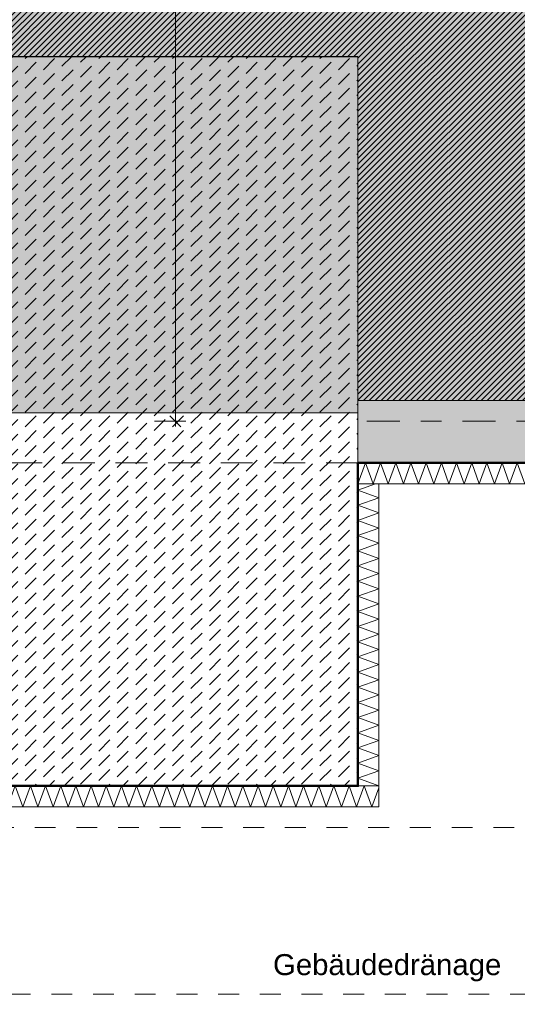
# Model space of a CAD drawing. Header units: metres. Extents: x -273 to 6, y -183 to 13.
# Tile 52 of 256: x -137.29 to -134.91, y -42.25 to -37.52. Entities that reach past the tile are written whole.
import ezdxf

# ---------------------------------------------------------------- set-up
doc = ezdxf.new("R2010")
doc.units = ezdxf.units.M
doc.header["$LTSCALE"] = 0.05
doc.header["$PDMODE"] = 1
doc.header["$PDSIZE"] = -2
for name, pattern in [('ISO-02 Strichlinie', [3.81, 3.048, -0.762]), ('ISO-03 Gestrichelt mit Abstand-3', [1.524, 0.6096, -0.9144]), ('Linienart-53', [5.291531, 3.175, -1.058062, 0.352704, -0.705764])]:
    doc.linetypes.add(name, pattern=pattern)
doc.layers.get('0').update_dxf_attribs({"lineweight": 25})
for name, color, linetype, lineweight, true_color in [('00 -Bauelemente -Beton unbewehrt', 7, 'Continuous', 9, 0xf7e06e), ('00 -Bauelemente -Dämmung innen', 7, 'Continuous', 9, 0xff7fe6), ('30 -32 Gründung- 2 Flachgründungen u. Bodenplatten', 7, 'Continuous', 9, 0xff6633), ('30 -32 Gründung-4 Frostschürze', 7, 'Continuous', 9, 0x66aaff), ('70 -72 Beschriftung- 1 Beschriftung allgemein', 7, 'Continuous', 9, 0xff6633), ('70 -76 Bemaßung- 2 Allgemein', 7, 'Continuous', 5, 0x6666cc)]:
    doc.layers.add(name, color=color, linetype=linetype, lineweight=lineweight, true_color=true_color)
doc.layers.add('70 -71 Achsen- 1 Gebäudeachsen', color=7, linetype='Linienart-53', lineweight=18)
doc.layers.add('Keine', color=7, linetype='Continuous', lineweight=9)
doc.styles.add('Arial', font='arial.ttf')
doc.dimstyles.new('k+k_klein', dxfattribs={"dimtxt": 0.100689, "dimasz": 0.05302, "dimexe": 0.05, "dimexo": 0.15, "dimgap": 0.005, "dimtad": 1, "dimdec": 3, "dimtxsty": 'Arial', "dimblk": 'VW_SLASH-2', "dimblk1": 'VW_SLASH-2', "dimblk2": 'VW_SLASH-2', "dimcen": 0, "dimdle": 0.025, "dimadec": 3, "dimazin": 0, "dimtfac": 0.75, "dimtdec": 3, "dimtix": 1, "dimtmove": 0, "dimatfit": 0, "dimldrblk": 'VW_FILLEDARROW', "dimfxl": 0.1, "dimfxlon": 1, "dimfrac": 2, "dimtolj": 1, "dimarcsym": 0})

# ---------------------------------------------------------------- blocks, each defined once
blk = doc.blocks.new('_Achsen (3D)')
at = {"layer": '70 -71 Achsen- 1 Gebäudeachsen', "transparency": 33554687}
blk.add_line((-179.668, -39.447), (3.826, -39.447), dxfattribs=at)
blk = doc.blocks.new('Gruppe-494')
at = {"color": 255, "linetype": 'Continuous', "lineweight": 5}
blk.add_wipeout([(-135.671, -39.747), (-131.571, -39.747), (-131.571, -39.647), (-135.671, -39.647)], dxfattribs=at).dxf.layer = '00 -Bauelemente -Dämmung innen'
blk = doc.blocks.new('Gruppe-495')
at = {"layer": '00 -Bauelemente -Dämmung innen', "color": 7, "transparency": 33554687, "flags": 128}
blk.add_lwpolyline([(-135.671, -39.747), (-135.6346, -39.647), (-135.5982, -39.747), (-135.5618, -39.647), (-135.5254, -39.747), (-135.489, -39.647), (-135.4526, -39.747), (-135.4162, -39.647), (-135.3798, -39.747), (-135.3434, -39.647), (-135.307, -39.747), (-135.2706, -39.647), (-135.2342, -39.747), (-135.1978, -39.647), (-135.1614, -39.747), (-135.125, -39.647), (-135.0886, -39.747), (-135.0523, -39.647), (-135.0159, -39.747), (-134.9795, -39.647), (-134.9431, -39.747), (-134.9067, -39.647), (-134.8703, -39.747), (-134.8339, -39.647), (-134.7975, -39.747), (-134.7611, -39.647), (-134.7247, -39.747), (-134.6883, -39.647), (-134.6519, -39.747), (-134.6155, -39.647), (-134.5791, -39.747), (-134.5427, -39.647), (-134.5063, -39.747), (-134.4699, -39.647), (-134.4335, -39.747), (-134.3971, -39.647), (-134.3607, -39.747), (-134.3243, -39.647), (-134.2879, -39.747), (-134.2515, -39.647), (-134.2151, -39.747), (-134.1787, -39.647), (-134.1423, -39.747), (-134.1059, -39.647), (-134.0695, -39.747), (-134.0331, -39.647), (-133.9967, -39.747), (-133.9603, -39.647), (-133.9239, -39.747), (-133.8875, -39.647), (-133.8511, -39.747), (-133.8148, -39.647), (-133.7784, -39.747), (-133.742, -39.647), (-133.7056, -39.747), (-133.6692, -39.647), (-133.6328, -39.747), (-133.5964, -39.647), (-133.56, -39.747), (-133.5236, -39.647), (-133.4872, -39.747), (-133.4508, -39.647), (-133.4144, -39.747), (-133.378, -39.647), (-133.3416, -39.747), (-133.3052, -39.647), (-133.2688, -39.747), (-133.2324, -39.647), (-133.196, -39.747), (-133.1596, -39.647), (-133.1232, -39.747), (-133.0868, -39.647), (-133.0504, -39.747), (-133.014, -39.647), (-132.9776, -39.747), (-132.9412, -39.647), (-132.9048, -39.747), (-132.8684, -39.647), (-132.832, -39.747), (-132.7956, -39.647), (-132.7592, -39.747), (-132.7228, -39.647), (-132.6864, -39.747), (-132.65, -39.647), (-132.6136, -39.747), (-132.5773, -39.647), (-132.5409, -39.747), (-132.5045, -39.647), (-132.4681, -39.747), (-132.4317, -39.647), (-132.3953, -39.747), (-132.3589, -39.647), (-132.3225, -39.747), (-132.2861, -39.647), (-132.2497, -39.747), (-132.2133, -39.647), (-132.1769, -39.747), (-132.1405, -39.647), (-132.1041, -39.747), (-132.0677, -39.647), (-132.0313, -39.747), (-131.9949, -39.647), (-131.9585, -39.747), (-131.9221, -39.647), (-131.8857, -39.747), (-131.8493, -39.647), (-131.8129, -39.747), (-131.7765, -39.647), (-131.7401, -39.747), (-131.7037, -39.647), (-131.6673, -39.747), (-131.6309, -39.647), (-131.5945, -39.747), (-131.571, -39.6824)], dxfattribs=at)
blk = doc.blocks.new('Gruppe-496')
at = {"layer": '00 -Bauelemente -Dämmung innen', "color": 7, "linetype": 'Continuous', "lineweight": 9, "transparency": 33554687}
blk.add_line((-135.671, -39.647), (-135.671, -39.747), dxfattribs=at)
blk = doc.blocks.new('Gruppe-497')
at = {"layer": '00 -Bauelemente -Dämmung innen', "color": 7, "linetype": 'Continuous', "lineweight": 9, "transparency": 33554687}
blk.add_line((-131.571, -39.747), (-131.571, -39.647), dxfattribs=at)
blk = doc.blocks.new('Gruppe-498')
at = {"color": 7, "transparency": 33554687}
for name in ['Gruppe-496', 'Gruppe-497']:
    blk.add_blockref(name, (0, 0), dxfattribs=at)
blk = doc.blocks.new('Gruppe-499')
at = {"layer": '00 -Bauelemente -Dämmung innen', "color": 7, "linetype": 'Continuous', "lineweight": 9, "transparency": 33554687}
blk.add_line((-131.571, -39.647), (-135.671, -39.647), dxfattribs=at)
blk = doc.blocks.new('Gruppe-500')
at = {"layer": '00 -Bauelemente -Dämmung innen', "color": 7, "linetype": 'Continuous', "lineweight": 9, "transparency": 33554687}
blk.add_line((-135.671, -39.747), (-131.571, -39.747), dxfattribs=at)
blk = doc.blocks.new('Gruppe-501')
at = {"color": 7, "transparency": 33554687}
for name in ['Gruppe-499', 'Gruppe-500']:
    blk.add_blockref(name, (0, 0), dxfattribs=at)
blk = doc.blocks.new('Gruppe-502')
at = {"layer": '00 -Bauelemente -Dämmung innen', "color": 7}
blk.add_blockref('Gruppe-494', (0, 0), dxfattribs=at)
at = {"color": 7, "transparency": 33554687}
for name in ['Gruppe-498', 'Gruppe-501']:
    blk.add_blockref(name, (0, 0), dxfattribs=at)
at = {"layer": '00 -Bauelemente -Dämmung innen', "color": 7, "transparency": 33554687}
blk.add_blockref('Gruppe-495', (0, 0), dxfattribs=at)
blk = doc.blocks.new('Gruppe-503')
at = {"layer": '00 -Bauelemente -Dämmung innen', "color": 7, "transparency": 33554687}
blk.add_blockref('Gruppe-502', (0, 0), dxfattribs=at)
at = {"layer": '00 -Bauelemente -Dämmung innen', "color": 0, "flags": 1}
for tag in ['prm0_value', 'prm1_value', 'prm2_value', 'prm3_value', 'prm4_value', 'prm5_value', 'prm6_value', 'IFC_UUID', 'instanceID', 'prm0_name', 'prm0_type', 'prm1_name', 'prm1_type', 'prm2_name', 'prm2_type', 'prm3_name', 'prm3_type', 'prm4_name', 'prm4_type', 'prm5_name', 'prm5_type', 'prm6_name', 'prm6_type']:
    blk.add_attdef(tag, (-135.671, -39.747), '', height=0.00018, dxfattribs=at)
blk = doc.blocks.new('Gruppe-1744')
at = {"color": 255, "linetype": 'Continuous', "lineweight": 5}
blk.add_wipeout([(-135.571, -41.197), (-135.571, -39.747), (-135.671, -39.747), (-135.671, -41.197)], dxfattribs=at).dxf.layer = '00 -Bauelemente -Dämmung innen'
blk = doc.blocks.new('Gruppe-1745')
at = {"layer": '00 -Bauelemente -Dämmung innen', "color": 7, "transparency": 33554687, "flags": 128}
blk.add_lwpolyline([(-135.571, -41.197), (-135.671, -41.1606), (-135.571, -41.1242), (-135.671, -41.0879), (-135.571, -41.0515), (-135.671, -41.0151), (-135.571, -40.9787), (-135.671, -40.9423), (-135.571, -40.9059), (-135.671, -40.8695), (-135.571, -40.8331), (-135.671, -40.7967), (-135.571, -40.7603), (-135.671, -40.7239), (-135.571, -40.6875), (-135.671, -40.6511), (-135.571, -40.6147), (-135.671, -40.5783), (-135.571, -40.5419), (-135.671, -40.5055), (-135.571, -40.4691), (-135.671, -40.4327), (-135.571, -40.3963), (-135.671, -40.3599), (-135.571, -40.3235), (-135.671, -40.2871), (-135.571, -40.2507), (-135.671, -40.2143), (-135.571, -40.1779), (-135.671, -40.1415), (-135.571, -40.1051), (-135.671, -40.0687), (-135.571, -40.0323), (-135.671, -39.9959), (-135.571, -39.9595), (-135.671, -39.9231), (-135.571, -39.8867), (-135.671, -39.8504), (-135.571, -39.814), (-135.671, -39.7776), (-135.5872, -39.747)], dxfattribs=at)
blk = doc.blocks.new('Gruppe-1746')
at = {"layer": '00 -Bauelemente -Dämmung innen', "color": 7, "linetype": 'Continuous', "lineweight": 9, "transparency": 33554687}
blk.add_line((-135.671, -41.197), (-135.571, -41.197), dxfattribs=at)
blk = doc.blocks.new('Gruppe-1747')
at = {"layer": '00 -Bauelemente -Dämmung innen', "color": 7, "linetype": 'Continuous', "lineweight": 9, "transparency": 33554687}
blk.add_line((-135.571, -39.747), (-135.671, -39.747), dxfattribs=at)
blk = doc.blocks.new('Gruppe-1748')
at = {"color": 7, "transparency": 33554687}
for name in ['Gruppe-1747', 'Gruppe-1746']:
    blk.add_blockref(name, (0, 0), dxfattribs=at)
blk = doc.blocks.new('Gruppe-1749')
at = {"layer": '00 -Bauelemente -Dämmung innen', "color": 7, "linetype": 'Continuous', "lineweight": 9, "transparency": 33554687}
blk.add_line((-135.671, -39.747), (-135.671, -41.197), dxfattribs=at)
blk = doc.blocks.new('Gruppe-1750')
at = {"layer": '00 -Bauelemente -Dämmung innen', "color": 7, "linetype": 'Continuous', "lineweight": 9, "transparency": 33554687}
blk.add_line((-135.571, -41.197), (-135.571, -39.747), dxfattribs=at)
blk = doc.blocks.new('Gruppe-1751')
at = {"color": 7, "transparency": 33554687}
for name in ['Gruppe-1749', 'Gruppe-1750']:
    blk.add_blockref(name, (0, 0), dxfattribs=at)
blk = doc.blocks.new('Gruppe-1752')
at = {"layer": '00 -Bauelemente -Dämmung innen', "color": 7}
blk.add_blockref('Gruppe-1744', (0, 0), dxfattribs=at)
at = {"color": 7, "transparency": 33554687}
for name in ['Gruppe-1748', 'Gruppe-1751']:
    blk.add_blockref(name, (0, 0), dxfattribs=at)
at = {"layer": '00 -Bauelemente -Dämmung innen', "color": 7, "transparency": 33554687}
blk.add_blockref('Gruppe-1745', (0, 0), dxfattribs=at)
blk = doc.blocks.new('Gruppe-1753')
at = {"layer": '00 -Bauelemente -Dämmung innen', "color": 7, "transparency": 33554687}
blk.add_blockref('Gruppe-1752', (0, 0), dxfattribs=at)
at = {"layer": '00 -Bauelemente -Dämmung innen', "color": 0, "flags": 1}
for tag in ['prm0_value', 'prm1_value', 'prm2_value', 'prm3_value', 'prm4_value', 'prm5_value', 'prm6_value', 'IFC_UUID', 'instanceID', 'prm0_name', 'prm0_type', 'prm1_name', 'prm1_type', 'prm2_name', 'prm2_type', 'prm3_name', 'prm3_type', 'prm4_name', 'prm4_type', 'prm5_name', 'prm5_type', 'prm6_name', 'prm6_type']:
    blk.add_attdef(tag, (-135.671, -41.197), '', height=0.00018, dxfattribs=at)
blk = doc.blocks.new('Gruppe-1754')
at = {"color": 255, "linetype": 'Continuous', "lineweight": 5}
blk.add_wipeout([(-139.171, -41.297), (-135.571, -41.297), (-135.571, -41.197), (-139.171, -41.197)], dxfattribs=at).dxf.layer = '00 -Bauelemente -Dämmung innen'
blk = doc.blocks.new('Gruppe-1755')
at = {"layer": '00 -Bauelemente -Dämmung innen', "color": 7, "transparency": 33554687, "flags": 128}
blk.add_lwpolyline([(-139.171, -41.297), (-139.1346, -41.197), (-139.0982, -41.297), (-139.0618, -41.197), (-139.0254, -41.297), (-138.989, -41.197), (-138.9526, -41.297), (-138.9162, -41.197), (-138.8798, -41.297), (-138.8434, -41.197), (-138.807, -41.297), (-138.7706, -41.197), (-138.7342, -41.297), (-138.6978, -41.197), (-138.6614, -41.297), (-138.625, -41.197), (-138.5886, -41.297), (-138.5523, -41.197), (-138.5159, -41.297), (-138.4795, -41.197), (-138.4431, -41.297), (-138.4067, -41.197), (-138.3703, -41.297), (-138.3339, -41.197), (-138.2975, -41.297), (-138.2611, -41.197), (-138.2247, -41.297), (-138.1883, -41.197), (-138.1519, -41.297), (-138.1155, -41.197), (-138.0791, -41.297), (-138.0427, -41.197), (-138.0063, -41.297), (-137.9699, -41.197), (-137.9335, -41.297), (-137.8971, -41.197), (-137.8607, -41.297), (-137.8243, -41.197), (-137.7879, -41.297), (-137.7515, -41.197), (-137.7151, -41.297), (-137.6787, -41.197), (-137.6423, -41.297), (-137.6059, -41.197), (-137.5695, -41.297), (-137.5331, -41.197), (-137.4967, -41.297), (-137.4603, -41.197), (-137.4239, -41.297), (-137.3875, -41.197), (-137.3511, -41.297), (-137.3148, -41.197), (-137.2784, -41.297), (-137.242, -41.197), (-137.2056, -41.297), (-137.1692, -41.197), (-137.1328, -41.297), (-137.0964, -41.197), (-137.06, -41.297), (-137.0236, -41.197), (-136.9872, -41.297), (-136.9508, -41.197), (-136.9144, -41.297), (-136.878, -41.197), (-136.8416, -41.297), (-136.8052, -41.197), (-136.7688, -41.297), (-136.7324, -41.197), (-136.696, -41.297), (-136.6596, -41.197), (-136.6232, -41.297), (-136.5868, -41.197), (-136.5504, -41.297), (-136.514, -41.197), (-136.4776, -41.297), (-136.4412, -41.197), (-136.4048, -41.297), (-136.3684, -41.197), (-136.332, -41.297), (-136.2956, -41.197), (-136.2592, -41.297), (-136.2228, -41.197), (-136.1864, -41.297), (-136.15, -41.197), (-136.1136, -41.297), (-136.0773, -41.197), (-136.0409, -41.297), (-136.0045, -41.197), (-135.9681, -41.297), (-135.9317, -41.197), (-135.8953, -41.297), (-135.8589, -41.197), (-135.8225, -41.297), (-135.7861, -41.197), (-135.7497, -41.297), (-135.7133, -41.197), (-135.6769, -41.297), (-135.6405, -41.197), (-135.6041, -41.297), (-135.571, -41.2061)], dxfattribs=at)
blk = doc.blocks.new('Gruppe-1756')
at = {"layer": '00 -Bauelemente -Dämmung innen', "color": 7, "linetype": 'Continuous', "lineweight": 9, "transparency": 33554687}
blk.add_line((-139.171, -41.197), (-139.171, -41.297), dxfattribs=at)
blk = doc.blocks.new('Gruppe-1757')
at = {"layer": '00 -Bauelemente -Dämmung innen', "color": 7, "linetype": 'Continuous', "lineweight": 9, "transparency": 33554687}
blk.add_line((-135.571, -41.297), (-135.571, -41.197), dxfattribs=at)
blk = doc.blocks.new('Gruppe-1758')
at = {"color": 7, "transparency": 33554687}
for name in ['Gruppe-1756', 'Gruppe-1757']:
    blk.add_blockref(name, (0, 0), dxfattribs=at)
blk = doc.blocks.new('Gruppe-1759')
at = {"layer": '00 -Bauelemente -Dämmung innen', "color": 7, "linetype": 'Continuous', "lineweight": 9, "transparency": 33554687}
blk.add_line((-135.571, -41.197), (-139.171, -41.197), dxfattribs=at)
blk = doc.blocks.new('Gruppe-1760')
at = {"layer": '00 -Bauelemente -Dämmung innen', "color": 7, "linetype": 'Continuous', "lineweight": 9, "transparency": 33554687}
blk.add_line((-139.171, -41.297), (-135.571, -41.297), dxfattribs=at)
blk = doc.blocks.new('Gruppe-1761')
at = {"color": 7, "transparency": 33554687}
for name in ['Gruppe-1759', 'Gruppe-1760']:
    blk.add_blockref(name, (0, 0), dxfattribs=at)
blk = doc.blocks.new('Gruppe-1762')
at = {"layer": '00 -Bauelemente -Dämmung innen', "color": 7}
blk.add_blockref('Gruppe-1754', (0, 0), dxfattribs=at)
at = {"color": 7, "transparency": 33554687}
for name in ['Gruppe-1758', 'Gruppe-1761']:
    blk.add_blockref(name, (0, 0), dxfattribs=at)
at = {"layer": '00 -Bauelemente -Dämmung innen', "color": 7, "transparency": 33554687}
blk.add_blockref('Gruppe-1755', (0, 0), dxfattribs=at)
blk = doc.blocks.new('Gruppe-1763')
at = {"layer": '00 -Bauelemente -Dämmung innen', "color": 7, "transparency": 33554687}
blk.add_blockref('Gruppe-1762', (0, 0), dxfattribs=at)
at = {"layer": '00 -Bauelemente -Dämmung innen', "color": 0, "flags": 1}
for tag in ['prm0_value', 'prm1_value', 'prm2_value', 'prm3_value', 'prm4_value', 'prm5_value', 'prm6_value', 'IFC_UUID', 'instanceID', 'prm0_name', 'prm0_type', 'prm1_name', 'prm1_type', 'prm2_name', 'prm2_type', 'prm3_name', 'prm3_type', 'prm4_name', 'prm4_type', 'prm5_name', 'prm5_type', 'prm6_name', 'prm6_type']:
    blk.add_attdef(tag, (-139.171, -41.297), '', height=0.00018, dxfattribs=at)
blk = doc.blocks.new('Gruppe-2108')
at = {"layer": '30 -32 Gründung- 2 Flachgründungen u. Bodenplatten', "flags": 128}
blk.add_lwpolyline([(-139.171, -37.697), (-135.671, -37.697), (-135.671, -41.197), (-139.171, -41.197)], close=True, dxfattribs=at)
at = {"color": 255}
for points in [[(-138.971, -38.0593), (-138.0426, -38.0593), (-138.0426, -37.897), (-138.971, -37.897)], [(-138.971, -38.6273), (-137.7249, -38.6273), (-137.7249, -38.1405), (-138.971, -38.1405)]]:
    blk.add_wipeout(points, dxfattribs=at).dxf.layer = '70 -72 Beschriftung- 1 Beschriftung allgemein'
at = {"layer": '70 -72 Beschriftung- 1 Beschriftung allgemein', "char_height": 0.100689, "attachment_point": 1, "line_spacing_factor": 0.970891, "style": 'Arial'}
for s, insert in [('EF 3,50/3,50m', (-138.971, -37.9241)), ('OK innen=-0,205m\\POK außen=-0,455m\\PUK=-1,455m', (-138.971, -38.1675))]:
    blk.add_mtext(s, dxfattribs=dict(at, insert=insert))
blk = doc.blocks.new('Gruppe-2490')
at = {"layer": 'Keine', "color": 7, "linetype": 'ISO-03 Gestrichelt mit Abstand-3', "lineweight": 9, "flags": 128}
blk.add_lwpolyline([(-106.641, -41.397), (-106.641, -42.197), (-142.131, -42.197), (-142.131, -41.397)], close=True, dxfattribs=at)
blk.add_lwpolyline([(-106.641, -41.397), (-106.641, -42.197), (-142.131, -42.197), (-142.131, -41.397)], close=True, dxfattribs=at)
at = {"layer": '70 -72 Beschriftung- 1 Beschriftung allgemein', "insert": (-135.5304, -42.0047), "char_height": 0.100689, "attachment_point": 2, "line_spacing_factor": 0.96878, "style": 'Arial'}
blk.add_mtext('Gebäudedränage', dxfattribs=at)
blk = doc.blocks.new('_FU_2D LP5 (2D)')
at = {"color": 255}
blk.add_wipeout([(-139.17099996, -37.69704198), (-135.67099996, -37.69704198), (-135.67099996, -41.19704198), (-139.17099996, -41.19704198)], dxfattribs=at).dxf.layer = '00 -Bauelemente -Beton unbewehrt'
at = {"layer": '00 -Bauelemente -Beton unbewehrt', "linetype": 'Continuous', "lineweight": 9}
h = blk.add_hatch(dxfattribs=at)
h.set_pattern_fill('Unbew_ Beton1 1mm SRF', style=0, pattern_type=2)
h.set_pattern_definition([(45, (0, 0), (0.088388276, 0.017677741), [0.075, -0.05])])
h.paths.add_polyline_path([(-139.17099996, -37.69704198), (-135.67099996, -37.69704198), (-135.67099996, -41.19704198), (-139.17099996, -41.19704198)])
at = {"layer": '70 -72 Beschriftung- 1 Beschriftung allgemein', "linetype": 'Continuous', "lineweight": 0, "transparency": 33554493}
blk.add_hatch(color=54, dxfattribs=at).paths.add_polyline_path([(-139.17099996, -37.69704198), (-135.67099996, -37.69704198), (-135.67099996, -39.40704198), (-139.17099996, -39.40704198)])
at = {"layer": '00 -Bauelemente -Beton unbewehrt', "flags": 128}
blk.add_lwpolyline([(-139.17099996, -37.69704198), (-135.67099996, -37.69704198), (-135.67099996, -41.19704198), (-139.17099996, -41.19704198)], close=True, dxfattribs=at)
at = {"layer": '70 -72 Beschriftung- 1 Beschriftung allgemein', "flags": 128}
blk.add_lwpolyline([(-139.17099996, -37.69704198), (-135.67099996, -37.69704198), (-135.67099996, -39.40704198), (-139.17099996, -39.40704198)], close=True, dxfattribs=at)
at = {"layer": '00 -Bauelemente -Dämmung innen', "color": 7}
blk.add_blockref('Gruppe-503', (0, 0), dxfattribs=at)
blk.add_blockref('Gruppe-1753', (0, 0), dxfattribs=at)
blk.add_blockref('Gruppe-1763', (0, 0), dxfattribs=at)
at = {"layer": '30 -32 Gründung- 2 Flachgründungen u. Bodenplatten', "color": 7}
blk.add_blockref('Gruppe-2108', (0, 0), dxfattribs=at)
at = {"layer": '30 -32 Gründung-4 Frostschürze', "linetype": 'Continuous', "lineweight": 0, "transparency": 33554534}
blk.add_hatch(color=161, dxfattribs=at).paths.add_polyline_path([(-131.57099996, -39.64704198), (-135.67099996, -39.64704198), (-135.67099996, -39.34704198), (-131.57099996, -39.34704198)])
at = {"layer": 'Keine', "linetype": 'Continuous', "lineweight": 0, "transparency": 33554511}
blk.add_hatch(color=43, dxfattribs=at).paths.add_polyline_path([(-159.62099996, -12.44704198), (-159.62099996, -39.34704198), (-154.37099996, -39.34704198), (-154.37099996, -37.69704198), (-150.87099996, -37.69704198), (-150.87099996, -39.34704198), (-146.77099996, -39.34704198), (-146.77099996, -37.69704198), (-143.27099996, -37.69704198), (-143.27099996, -39.34704198), (-139.17099996, -39.34704198), (-139.17099996, -37.69704198), (-135.67099996, -37.69704198), (-135.67099996, -39.34704198), (-131.57099996, -39.34704198), (-131.57099996, -37.69704198), (-128.07099996, -37.69704198), (-128.07099996, -39.34704198), (-123.97099996, -39.34704198), (-123.97099996, -37.69704198), (-120.47099996, -37.69704198), (-120.47099996, -39.34704198), (-116.37099996, -39.34704198), (-116.37099996, -37.69704198), (-112.87099996, -37.69704198), (-112.87099996, -39.34704198), (-108.77099996, -39.34704198), (-108.77099996, -37.69704198), (-105.27099996, -37.69704198), (-105.27099996, -39.34704198), (-100.02099996, -39.34704198), (-100.02099996, -12.44704198)])
at = {"layer": 'Keine', "linetype": 'Continuous', "lineweight": 18, "transparency": 33554511}
h = blk.add_hatch(dxfattribs=at)
h.set_pattern_fill('Schraffur rosa', color=211, style=0, pattern_type=2)
h.set_pattern_definition([(45, (-163.679892, -17.715123), (0.0141421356, -0.0141421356), [])])
h.paths.add_polyline_path([(-159.62099996, -12.44704198), (-159.62099996, -39.34704198), (-154.37099996, -39.34704198), (-154.37099996, -37.69704198), (-150.87099996, -37.69704198), (-150.87099996, -39.34704198), (-146.77099996, -39.34704198), (-146.77099996, -37.69704198), (-143.27099996, -37.69704198), (-143.27099996, -39.34704198), (-139.17099996, -39.34704198), (-139.17099996, -37.69704198), (-135.67099996, -37.69704198), (-135.67099996, -39.34704198), (-131.57099996, -39.34704198), (-131.57099996, -37.69704198), (-128.07099996, -37.69704198), (-128.07099996, -39.34704198), (-123.97099996, -39.34704198), (-123.97099996, -37.69704198), (-120.47099996, -37.69704198), (-120.47099996, -39.34704198), (-116.37099996, -39.34704198), (-116.37099996, -37.69704198), (-112.87099996, -37.69704198), (-112.87099996, -39.34704198), (-108.77099996, -39.34704198), (-108.77099996, -37.69704198), (-105.27099996, -37.69704198), (-105.27099996, -39.34704198), (-100.02099996, -39.34704198), (-100.02099996, -12.44704198)])
at = {"layer": '30 -32 Gründung- 2 Flachgründungen u. Bodenplatten', "linetype": 'ISO-02 Strichlinie'}
blk.add_line((-135.67099996, -39.64704198), (-139.17099996, -39.64704198), dxfattribs=at)
at = {"layer": '30 -32 Gründung-4 Frostschürze', "flags": 128}
blk.add_lwpolyline([(-131.57099996, -39.64704198), (-135.67099996, -39.64704198), (-135.67099996, -39.34704198), (-131.57099996, -39.34704198)], close=True, dxfattribs=at)
at = {"layer": 'Keine', "flags": 128}
blk.add_lwpolyline([(-100.02099996, -12.44704198), (-159.62099996, -12.44704198), (-159.62099996, -39.34704198), (-154.37099996, -39.34704198), (-154.37099996, -37.69704198), (-150.87099996, -37.69704198), (-150.87099996, -39.34704198), (-146.77099996, -39.34704198), (-146.77099996, -37.69704198), (-143.27099996, -37.69704198), (-143.27099996, -39.34704198), (-139.17099996, -39.34704198), (-139.17099996, -37.69704198), (-135.67099996, -37.69704198), (-135.67099996, -39.34704198), (-131.57099996, -39.34704198)], dxfattribs=at)
blk.add_lwpolyline([(-100.02099996, -12.44704198), (-159.62099996, -12.44704198), (-159.62099996, -39.34704198), (-154.37099996, -39.34704198), (-154.37099996, -37.69704198), (-150.87099996, -37.69704198), (-150.87099996, -39.34704198), (-146.77099996, -39.34704198), (-146.77099996, -37.69704198), (-143.27099996, -37.69704198), (-143.27099996, -39.34704198), (-139.17099996, -39.34704198), (-139.17099996, -37.69704198), (-135.67099996, -37.69704198), (-135.67099996, -39.34704198), (-131.57099996, -39.34704198)], dxfattribs=at)
at = {"layer": '70 -72 Beschriftung- 1 Beschriftung allgemein', "color": 7}
blk.add_blockref('Gruppe-2490', (0, 0), dxfattribs=at)
at = {"layer": '70 -72 Beschriftung- 1 Beschriftung allgemein', "color": 103, "lineweight": 50, "true_color": 0x66cc7f, "flags": 128}
blk.add_lwpolyline([(-160.82099996, -40.04704198), (-159.62099996, -40.04704198), (-159.62099996, -39.64704198), (-154.37099996, -39.64704198), (-154.37099996, -41.19704198), (-150.87099996, -41.19704198), (-150.87099996, -39.64704198), (-146.77099996, -39.64704198), (-146.77099996, -41.19704198), (-143.27099996, -41.19704198), (-143.27099996, -39.64704198), (-139.17099996, -39.64704198), (-139.17099996, -41.19704198), (-135.67099996, -41.19704198), (-135.67099996, -39.64704198), (-131.57099996, -39.64704198)], dxfattribs=at)
blk = doc.blocks.new('VW_SLASH-2')
at = {"color": 0, "linetype": 'ByBlock', "lineweight": -2, "transparency": 16777216}
blk.add_line((0.472, 0), (-1, 0), dxfattribs=at)
at = {"color": 0, "lineweight": 5, "transparency": 16777216, "flags": 128}
blk.add_lwpolyline([(0.5, 0.5), (-0.5, -0.5)], dxfattribs=at)
blk = doc.blocks.new('*D2899')
at = {"layer": '70 -76 Bemaßung- 2 Allgemein', "color": 0, "lineweight": -2}
for p, q in [((-135.671, -44.172), (-135.671, -44.322)), ((-135.724, -44.272), (-137.368, -44.272)), ((-137.421, -44.422), (-137.421, -44.322))]:
    blk.add_line(p, q, dxfattribs=at)
at = {"layer": 'Defpoints', "color": 0}
for p in [(-135.671, -39.347), (-137.421, -44.272), (-137.421, -44.272)]:
    blk.add_point(p, dxfattribs=at)
at = {"layer": '70 -76 Bemaßung- 2 Allgemein', "color": 0, "lineweight": -2, "xscale": 0.05302001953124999, "yscale": 0.05302001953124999, "zscale": 0.05302001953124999, "rotation": 180}
blk.add_blockref('VW_SLASH-2', (-137.421, -44.272), dxfattribs=at)
at = {"layer": '70 -76 Bemaßung- 2 Allgemein', "color": 0, "lineweight": -2, "xscale": 0.05302001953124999, "yscale": 0.05302001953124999, "zscale": 0.05302001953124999}
blk.add_blockref('VW_SLASH-2', (-135.671, -44.272), dxfattribs=at)
at = {"layer": '70 -76 Bemaßung- 2 Allgemein', "color": 0, "insert": (-136.546, -44.2066), "char_height": 0.10069, "attachment_point": 5, "style": 'Arial'}
blk.add_mtext('\\A1;1,75', dxfattribs=at)
blk = doc.blocks.new('VW_FILLEDARROW')
at = {"linetype": 'Continuous', "lineweight": 0, "transparency": 16777216}
blk.add_hatch(color=0, dxfattribs=at).paths.add_polyline_path([(-2.829, 0.758), (0, 0), (-2.829, -0.758)])
at = {"color": 0, "lineweight": 5, "transparency": 16777216, "flags": 128}
blk.add_lwpolyline([(-2.829, 0.758), (0, 0), (-2.829, -0.758)], close=True, dxfattribs=at)
blk = doc.blocks.new('*D2900')
at = {"layer": '70 -76 Bemaßung- 2 Allgemein', "color": 0, "lineweight": -2}
for p, q in [((-135.671, -44.172), (-135.671, -44.322)), ((-131.571, -44.172), (-131.571, -44.322)), ((-131.624, -44.272), (-135.618, -44.272))]:
    blk.add_line(p, q, dxfattribs=at)
at = {"layer": 'Defpoints', "color": 0}
for p in [(-135.671, -39.347), (-131.571, -39.347), (-135.671, -44.272)]:
    blk.add_point(p, dxfattribs=at)
at = {"layer": '70 -76 Bemaßung- 2 Allgemein', "color": 0, "lineweight": -2, "xscale": 0.05302001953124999, "yscale": 0.05302001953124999, "zscale": 0.05302001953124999, "rotation": 180}
blk.add_blockref('VW_SLASH-2', (-135.671, -44.272), dxfattribs=at)
at = {"layer": '70 -76 Bemaßung- 2 Allgemein', "color": 0, "lineweight": -2, "xscale": 0.05302001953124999, "yscale": 0.05302001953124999, "zscale": 0.05302001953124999}
blk.add_blockref('VW_SLASH-2', (-131.571, -44.272), dxfattribs=at)
at = {"layer": '70 -76 Bemaßung- 2 Allgemein', "color": 0, "insert": (-133.621, -44.2066), "char_height": 0.10069, "attachment_point": 5, "style": 'Arial'}
blk.add_mtext('\\A1;4,10', dxfattribs=at)
blk = doc.blocks.new('*D3086')
at = {"layer": '70 -76 Bemaßung- 2 Allgemein', "color": 0, "lineweight": -2}
for p, q in [((-137.421, -43.672), (-137.421, -43.822)), ((-135.671, -43.672), (-135.671, -43.822)), ((-135.724, -43.772), (-137.368, -43.772))]:
    blk.add_line(p, q, dxfattribs=at)
at = {"layer": 'Defpoints', "color": 0}
for p in [(-137.421, -41.197), (-135.671, -41.197), (-137.421, -43.772)]:
    blk.add_point(p, dxfattribs=at)
at = {"layer": '70 -76 Bemaßung- 2 Allgemein', "color": 0, "lineweight": -2, "xscale": 0.05302001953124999, "yscale": 0.05302001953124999, "zscale": 0.05302001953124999, "rotation": 180}
blk.add_blockref('VW_SLASH-2', (-137.421, -43.772), dxfattribs=at)
at = {"layer": '70 -76 Bemaßung- 2 Allgemein', "color": 0, "lineweight": -2, "xscale": 0.05302001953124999, "yscale": 0.05302001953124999, "zscale": 0.05302001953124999}
blk.add_blockref('VW_SLASH-2', (-135.671, -43.772), dxfattribs=at)
at = {"layer": '70 -76 Bemaßung- 2 Allgemein', "color": 0, "insert": (-136.546, -43.7066), "char_height": 0.10069, "attachment_point": 5, "style": 'Arial'}
blk.add_mtext('\\A1;1,75', dxfattribs=at)
blk = doc.blocks.new('*D3087')
at = {"layer": '70 -76 Bemaßung- 2 Allgemein', "color": 0, "lineweight": -2}
for p, q in [((-135.671, -43.672), (-135.671, -43.822)), ((-135.571, -43.672), (-135.571, -43.822)), ((-135.724, -43.772), (-135.777, -43.772)), ((-135.571, -43.772), (-135.671, -43.772)), ((-135.518, -43.772), (-135.465, -43.772))]:
    blk.add_line(p, q, dxfattribs=at)
at = {"layer": 'Defpoints', "color": 0}
for p in [(-135.671, -41.197), (-135.571, -41.297), (-135.671, -43.772)]:
    blk.add_point(p, dxfattribs=at)
at = {"layer": '70 -76 Bemaßung- 2 Allgemein', "color": 0, "lineweight": -2, "xscale": 0.05302001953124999, "yscale": 0.05302001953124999, "zscale": 0.05302001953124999}
blk.add_blockref('VW_SLASH-2', (-135.671, -43.772), dxfattribs=at)
at = {"layer": '70 -76 Bemaßung- 2 Allgemein', "color": 0, "lineweight": -2, "xscale": 0.05302001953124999, "yscale": 0.05302001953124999, "zscale": 0.05302001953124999, "rotation": 180}
blk.add_blockref('VW_SLASH-2', (-135.571, -43.772), dxfattribs=at)
at = {"layer": '70 -76 Bemaßung- 2 Allgemein', "color": 0, "insert": (-135.621, -43.9837), "char_height": 0.10069, "attachment_point": 5, "style": 'Arial'}
blk.add_mtext('\\A1;10', dxfattribs=at)
blk = doc.blocks.new('*D3088')
at = {"layer": '70 -76 Bemaßung- 2 Allgemein', "color": 0, "lineweight": -2}
for p, q in [((-135.571, -43.672), (-135.571, -43.822)), ((-131.671, -43.672), (-131.671, -43.822)), ((-131.724, -43.772), (-135.518, -43.772))]:
    blk.add_line(p, q, dxfattribs=at)
at = {"layer": 'Defpoints', "color": 0}
for p in [(-135.571, -41.297), (-131.671, -41.297), (-135.571, -43.772)]:
    blk.add_point(p, dxfattribs=at)
at = {"layer": '70 -76 Bemaßung- 2 Allgemein', "color": 0, "lineweight": -2, "xscale": 0.05302001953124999, "yscale": 0.05302001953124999, "zscale": 0.05302001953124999, "rotation": 180}
blk.add_blockref('VW_SLASH-2', (-135.571, -43.772), dxfattribs=at)
at = {"layer": '70 -76 Bemaßung- 2 Allgemein', "color": 0, "lineweight": -2, "xscale": 0.05302001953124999, "yscale": 0.05302001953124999, "zscale": 0.05302001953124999}
blk.add_blockref('VW_SLASH-2', (-131.671, -43.772), dxfattribs=at)
at = {"layer": '70 -76 Bemaßung- 2 Allgemein', "color": 0, "insert": (-133.621, -43.7066), "char_height": 0.10069, "attachment_point": 5, "style": 'Arial'}
blk.add_mtext('\\A1;3,90', dxfattribs=at)
blk = doc.blocks.new('*D4009')
at = {"layer": '70 -76 Bemaßung- 2 Allgemein', "color": 0, "lineweight": -2}
for p, q in [((-136.646, -31.372), (-136.496, -31.372)), ((-136.546, -39.394), (-136.546, -31.4251)), ((-136.646, -39.447), (-136.496, -39.447))]:
    blk.add_line(p, q, dxfattribs=at)
at = {"layer": 'Defpoints', "color": 0}
for p in [(-137.046, -31.372), (-136.546, -31.372), (-137.421, -39.447)]:
    blk.add_point(p, dxfattribs=at)
at = {"layer": '70 -76 Bemaßung- 2 Allgemein', "color": 0, "lineweight": -2, "xscale": 0.05302001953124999, "yscale": 0.05302001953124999, "zscale": 0.05302001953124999}
for p, rotation in [((-136.546, -31.372), 90), ((-136.546, -39.447), 270)]:
    blk.add_blockref('VW_SLASH-2', p, dxfattribs=dict(at, rotation=rotation))
at = {"layer": '70 -76 Bemaßung- 2 Allgemein', "color": 0, "insert": (-136.6282, -35.4095), "char_height": 0.100689, "attachment_point": 5, "rotation": 90, "style": 'Arial'}
blk.add_mtext('\\A1;8,07\\S5^ ;', dxfattribs=at)
blk = doc.blocks.new('Gruppe-2787')
at = {"layer": '70 -76 Bemaßung- 2 Allgemein'}
for base, p1, p2, text, picture, middle in [((-137.42099996, -44.27204198), (-135.67099996, -39.34704198), (-137.42099996, -44.27204198), '1,75', '*D2899', (-136.54599996, -44.20657844)), ((-135.67099996, -44.27204198), (-131.57099996, -39.34704198), (-135.67099996, -39.34704198), '4,10', '*D2900', (-133.62099996, -44.20657844))]:
    dim = blk.add_linear_dim(base=base, p1=p1, p2=p2, text=text, dimstyle='k+k_klein', override={"dimtxt": 0.100689, "dimgap": 0.005, "dimdec": 8, "dimpost": '<>', "dimtxsty": 'Arial', "dimtmove": 2}, dxfattribs=at)
    dim.commit()
    dim.dimension.update_dxf_attribs({"geometry": picture, "text_midpoint": middle})
blk = doc.blocks.new('Gruppe-2791')
at = {"layer": '70 -76 Bemaßung- 2 Allgemein'}
for base, p1, p2, text, override, picture, middle in [((-137.42099996, -43.77204198), (-135.67099996, -41.19704198), (-137.42099996, -41.19704198), '1,75', {"dimtxt": 0.100689, "dimgap": 0.005, "dimdec": 8, "dimpost": '<>', "dimtxsty": 'Arial', "dimtmove": 2}, '*D3086', (-136.54599996, -43.70657844)), ((-135.67099996, -43.77204198), (-135.57099996, -41.29704198), (-135.67099996, -41.19704198), '10', {"dimtxt": 0.100689, "dimgap": 0.005, "dimdec": 8, "dimpost": '<>', "dimtxsty": 'Arial', "dimtix": 0, "dimtmove": 2}, '*D3087', (-135.62099996, -43.98374666)), ((-135.57099996, -43.77204198), (-131.67099996, -41.29704198), (-135.57099996, -41.29704198), '3,90', {"dimtxt": 0.100689, "dimgap": 0.005, "dimdec": 8, "dimpost": '<>', "dimtxsty": 'Arial', "dimtmove": 2}, '*D3088', (-133.62099996, -43.70657844))]:
    dim = blk.add_linear_dim(base=base, p1=p1, p2=p2, text=text, dimstyle='k+k_klein', override=override, dxfattribs=at)
    dim.commit()
    dim.dimension.update_dxf_attribs({"geometry": picture, "text_midpoint": middle})
blk = doc.blocks.new('Gruppe-2846')
at = {"layer": '70 -76 Bemaßung- 2 Allgemein'}
dim = blk.add_linear_dim(base=(-136.54599996, -31.37204198), p1=(-137.42099996, -39.44704198), p2=(-137.04599996, -31.37204198), angle=270, text='8,07\\S5^ ;', dimstyle='k+k_klein', override={"dimtxt": 0.100689, "dimgap": 0.005, "dimdec": 8, "dimpost": '<>', "dimtxsty": 'Arial', "dimtmove": 2}, dxfattribs=at)
dim.commit()
dim.dimension.update_dxf_attribs({"geometry": '*D4009', "text_midpoint": (-136.6281946, -35.40954198)})
blk = doc.blocks.new('_FU_2D Bemaßung_ Beschriftung (3D)')
at = {"layer": '70 -76 Bemaßung- 2 Allgemein'}
for name in ['Gruppe-2846', 'Gruppe-2787', 'Gruppe-2791']:
    blk.add_blockref(name, (0, 0), dxfattribs=at)

msp = doc.modelspace()

# ---------------------------------------------------------------- block references
at = {"layer": 'Keine', "color": 1}
msp.add_blockref('_Achsen (3D)', (0, 0), dxfattribs=at)

# ---------------------------------------------------------------- next in the draw order: block references
msp.add_blockref('_FU_2D LP5 (2D)', (0, 0), dxfattribs=at)

# ---------------------------------------------------------------- next in the draw order: block references
msp.add_blockref('_FU_2D Bemaßung_ Beschriftung (3D)', (0, 0), dxfattribs=at)

doc.saveas('drawing.dxf')
